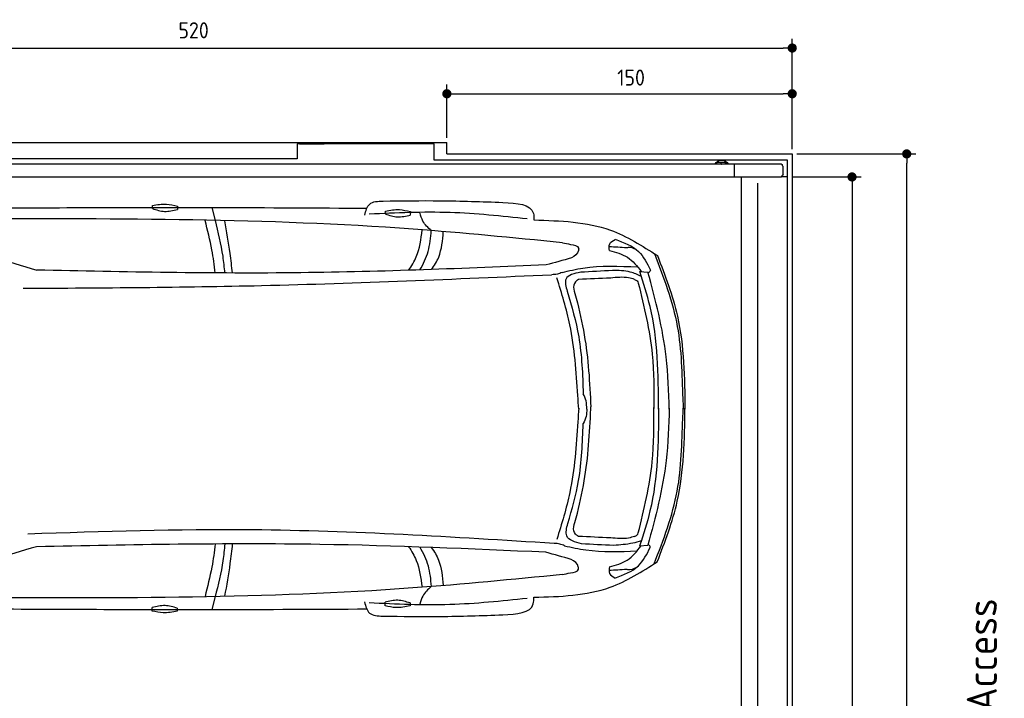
# Model space of a CAD drawing. Header units: millimetres. Extents: x 705 to 7297, y 28 to 5920.
# Tile 4 of 4: x 2917 to 7194, y 2974 to 5920. Entities that reach past the tile are written whole.
import ezdxf

# ---------------------------------------------------------------- set-up
doc = ezdxf.new("R2010")
doc.units = ezdxf.units.MM
doc.layers.get('0').update_dxf_attribs({"lineweight": 25})
doc.layers.add('4', color=3, linetype='Continuous', lineweight=25)
doc.layers.add('Car', color=10, linetype='Continuous', lineweight=25)
doc.styles.get("Standard").update_dxf_attribs({"font": 'ISOCP.SHX'})
doc.dimstyles.new('GEN-ISO$0', dxfattribs={"dimscale": 20, "dimtxt": 3.5, "dimasz": 2, "dimexe": 2, "dimexo": 1, "dimgap": 1.5, "dimtad": 1, "dimdec": 1, "dimlfac": 0.1, "dimdsep": 46, "dimtxsty": 'Standard', "dimblk": 'PUNKT', "dimcen": 2, "dimclrd": 256, "dimclre": 256, "dimclrt": 2, "dimadec": 0, "dimazin": 0, "dimtp": 0.1, "dimtm": 0.1, "dimtfac": 0.71, "dimtdec": 1, "dimtmove": 2, "dimatfit": 3, "dimldrblk": 'PUNKT', "dimfxl": 1, "dimtolj": 1, "dimarcsym": 0})

# ---------------------------------------------------------------- blocks, each defined once
blk = doc.blocks.new('PUNKT')
at = {"layer": '4', "color": 0, "linetype": 'ByBlock'}
blk.add_line((-0.5, 0), (-1, 0), dxfattribs=at)
at = {"layer": '4', "color": 0, "linetype": 'ByBlock', "const_width": 0.5}
blk.add_lwpolyline([(-0.25, 0, 1), (0.25, 0, 1)], format="xyb", close=True, dxfattribs=at)
blk = doc.blocks.new('*D5')
at = {"layer": '4', "lineweight": -2, "transparency": 16777216}
for p, q in [((1072.8, 5357.3), (1072.8, 5836.9)), ((6272.8, 5357.3), (6272.8, 5836.9)), ((1112.8, 5796.9), (6232.8, 5796.9))]:
    blk.add_line(p, q, dxfattribs=at)
at = {"layer": 'DEFPOINTS', "color": 0, "transparency": 16777216}
for p in [(6272.8, 5796.9), (1072.8, 5337.3), (6272.8, 5337.3)]:
    blk.add_point(p, dxfattribs=at)
at = {"layer": '4', "lineweight": -2, "transparency": 16777216, "xscale": 40, "yscale": 40, "zscale": 40, "rotation": 180}
blk.add_blockref('PUNKT', (1072.8, 5796.9), dxfattribs=at)
at = {"layer": '4', "lineweight": -2, "transparency": 16777216, "xscale": 40, "yscale": 40, "zscale": 40}
blk.add_blockref('PUNKT', (6272.8, 5796.9), dxfattribs=at)
at = {"layer": '4', "color": 2, "transparency": 16777216, "insert": (3672.8, 5873.9), "char_height": 70, "attachment_point": 5}
blk.add_mtext('\\A1;520', dxfattribs=at)
blk = doc.blocks.new('*D7')
at = {"layer": '4', "lineweight": -2, "transparency": 16777216}
for p, q in [((4772.8, 5407.3), (4772.8, 5638.4)), ((6272.8, 5357.3), (6272.8, 5638.4)), ((4812.8, 5598.4), (6232.8, 5598.4))]:
    blk.add_line(p, q, dxfattribs=at)
at = {"layer": 'DEFPOINTS', "color": 0, "transparency": 16777216}
for p in [(6272.8, 5598.4), (4772.8, 5387.3), (6272.8, 5337.3)]:
    blk.add_point(p, dxfattribs=at)
at = {"layer": '4', "lineweight": -2, "transparency": 16777216, "xscale": 40, "yscale": 40, "zscale": 40, "rotation": 180}
blk.add_blockref('PUNKT', (4772.8, 5598.4), dxfattribs=at)
at = {"layer": '4', "lineweight": -2, "transparency": 16777216, "xscale": 40, "yscale": 40, "zscale": 40}
blk.add_blockref('PUNKT', (6272.8, 5598.4), dxfattribs=at)
at = {"layer": '4', "color": 2, "transparency": 16777216, "insert": (5572.8, 5668.6), "char_height": 70, "attachment_point": 5}
blk.add_mtext('\\A1;150', dxfattribs=at)
blk = doc.blocks.new('*D8')
at = {"layer": '4', "lineweight": -2, "transparency": 16777216}
for p, q in [((6271.5, 5237.3), (6572.5, 5237.3)), ((6532.5, 5197.3), (6532.5, 277.3)), ((6271.5, 237.3), (6572.5, 237.3))]:
    blk.add_line(p, q, dxfattribs=at)
at = {"layer": 'DEFPOINTS', "color": 0, "transparency": 16777216}
for p in [(6251.5, 5237.3), (6251.5, 237.3), (6532.5, 237.3)]:
    blk.add_point(p, dxfattribs=at)
at = {"layer": '4', "lineweight": -2, "transparency": 16777216, "xscale": 40, "yscale": 40, "zscale": 40}
for p, rotation in [((6532.5, 5237.3), 90), ((6532.5, 237.3), 270)]:
    blk.add_blockref('PUNKT', p, dxfattribs=dict(at, rotation=rotation))
at = {"layer": '4', "color": 2, "transparency": 16777216, "insert": (6467.5, 2737.3), "char_height": 70, "attachment_point": 5, "rotation": 90}
blk.add_mtext('\\A1;500', dxfattribs=at)
blk = doc.blocks.new('*D9')
at = {"layer": '4', "lineweight": -2, "transparency": 16777216}
for p, q in [((6292.8, 5337.3), (6810, 5337.3)), ((6770, 177.3), (6770, 5297.3)), ((6292.8, 137.3), (6810, 137.3))]:
    blk.add_line(p, q, dxfattribs=at)
at = {"layer": 'DEFPOINTS', "color": 0, "transparency": 16777216}
for p in [(6272.8, 5337.3), (6770, 5337.3), (6272.8, 137.3)]:
    blk.add_point(p, dxfattribs=at)
at = {"layer": '4', "lineweight": -2, "transparency": 16777216, "xscale": 40, "yscale": 40, "zscale": 40}
for p, rotation in [((6770, 5337.3), 90), ((6770, 137.3), 270)]:
    blk.add_blockref('PUNKT', p, dxfattribs=dict(at, rotation=rotation))
at = {"layer": '4', "color": 2, "transparency": 16777216, "insert": (6705, 2737.3), "char_height": 70, "attachment_point": 5, "rotation": 90}
blk.add_mtext('\\A1;520', dxfattribs=at)

msp = doc.modelspace()

# ---------------------------------------------------------------- linework, layer by layer
for p, q in [((1372.77, 5387.27), (4772.77, 5387.27)), ((4717.77, 5381.27), (4122.78, 5381.27)), ((4122.78, 5381.27), (4122.78, 5315.77)), ((4132.78, 5381.27), (4239.23, 5381.27)), ((4717.77, 5310.77), (4717.77, 5381.27)), ((4772.77, 5338.02), (4772.77, 5387.27)), ((4122.78, 5315.77), (1832.77, 5315.77)), ((6251.55, 5310.77), (4717.77, 5310.77)), ((4772.77, 5337.27), (6272.78, 5337.27)), ((5966.49, 5310.77), (5965.97, 5310.77)), ((6251.55, 2737.27), (6251.55, 5310.77)), ((6272.78, 5337.27), (6272.78, 2737.27)), ((4651.19, 5292.27), (1171.72, 5292.27)), ((4327.77, 5292.27), (4327.48, 5292.27)), ((4327.77, 5292.27), (4327.77, 5292.27)), ((6015.74, 5292.27), (4651.19, 5292.27)), ((5943.67, 5292.27), (5943.67, 5295.77)), ((5948.67, 5300.77), (5978.66, 5300.77)), ((5963.64, 5294.63), (5963.43, 5294.63)), ((5978.66, 5300.77), (5978.8, 5300.77)), ((5978.8, 5300.77), (5980.57, 5300.77)), ((5980.57, 5300.77), (5980.71, 5300.77)), ((5983.66, 5295.77), (5983.66, 5292.27)), ((5983.8, 5292.27), (5983.8, 5295.77)), ((5985.57, 5295.77), (5985.57, 5292.27)), ((5985.71, 5292.27), (5985.71, 5295.77)), ((6017.56, 5292.27), (6015.73, 5292.27)), ((6015.73, 5292.27), (6015.73, 5292.27)), ((6226.61, 5292.27), (6017.56, 5292.27)), ((6020.89, 5292.27), (6020.89, 5237.27)), ((6232.77, 5247.88), (6232.77, 5281.61)), ((1171.72, 5237.27), (6020.52, 5237.27)), ((6020.89, 5237.27), (6020.52, 5237.27)), ((6020.89, 5237.27), (6225.48, 5237.27)), ((6051.69, 5235.27), (6051.69, 2737.27)), ((6251.55, 5237.27), (6225.48, 5237.27)), ((6240.01, 5237.27), (6240.9, 5237.27)), ((6240.69, 5237.27), (6240.03, 5237.27)), ((6122.09, 5210.27), (6122.09, 2737.27))]:
    msp.add_line(p, q)
at = {"extrusion": (0, 0, -1)}
for centre, major_axis, ratio, start_param, end_param in [((5965.97, 5280.77), (0, 30), 0.9998477, 5.1057916, 7.460579), ((5966.49, 5280.77), (0, 30), 0.9998477, 0, 1.1773937), ((5948.67, 5295.77), (0, 5), 0.9998477, 4.712389, 6.2831853), ((5978.66, 5295.77), (0, 5), 0.9998477, 0, 1.5707963), ((5978.8, 5295.77), (0, 5), 0.9998477, 0, 1.5707963), ((5980.57, 5295.77), (0, 5), 0.9998477, 0, 1.5707963), ((5980.71, 5295.77), (0, 5), 0.9998477, 0, 1.5707963), ((6232.77, 5290.27), (0, -5), 0.7193398, 0.5235988, 1.159293), ((6229.17, 5281.61), (0, 5), 0.7193398, 0.5235988, 1.5707963), ((6229.89, 5237.27), (0, 5.66), 0.7193398, 5.0737444, 6.1892107), ((6229.17, 5247.88), (0, -5), 0.7193398, 4.712389, 6.1892107)]:
    msp.add_ellipse(centre, major_axis=major_axis, ratio=ratio, start_param=start_param, end_param=end_param, dxfattribs=at)
for points, weights in [([(5963.43, 5294.63), (5961.25, 5293.37), (5959.34, 5292.27)], [1, 1.05092652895, 1.06832361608]), ([(5967.5, 5292.27), (5965.59, 5293.37), (5963.43, 5294.63)], [1.06832361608, 1.05092652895, 1]), ([(5963.64, 5294.63), (5965.82, 5293.37), (5967.74, 5292.27)], [1, 1.05092652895, 1.06832361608])]:
    msp.add_rational_spline(points, weights, degree=2)
for points, knots in [([(6226.61, 5292.27), (6226.73, 5292.27), (6226.85, 5292.26), (6227.07, 5292.21), (6227.17, 5292.17), (6227.27, 5292.12)], [0, 0, 0, 0, 0.05592576, 0.05592576, 0.11186183, 0.11186183, 0.11186183, 0.11186183]), ([(6227.27, 5292.12), (6227.41, 5292.05), (6227.55, 5291.96), (6227.96, 5291.62), (6228.22, 5291.32), (6228.7, 5290.58), (6228.9, 5290.15), (6229.16, 5289.46), (6229.23, 5289.23), (6229.37, 5288.75), (6229.42, 5288.51), (6229.47, 5288.27)], [0, 0, 0, 0, 0.07658948, 0.07658948, 0.22699607, 0.22699607, 0.37633525, 0.37633525, 0.45078586, 0.45078586, 0.52533064, 0.52533064, 0.52533064, 0.52533064]), ([(6226.08, 5239.27), (6226.04, 5239.02), (6225.99, 5238.76), (6225.8, 5238.08), (6225.66, 5237.66), (6225.48, 5237.27)], [0, 0, 0, 0, 0.07853688, 0.07853688, 0.21396145, 0.21396145, 0.21396145, 0.21396145])]:
    msp.add_open_spline(points, degree=3, knots=knots)
at = {"layer": 'Car'}
for p, q in [((3767.32, 5048.77), (3753.38, 5104.56)), ((5610.36, 4827.35), (5646.08, 4824.16)), ((5609.86, 3635.16), (5645.58, 3638.32)), ((3766.63, 3415.31), (3752.64, 3359.53))]:
    msp.add_line(p, q, dxfattribs=at)
for points in [[(3493.71, 5100.22), (3493.96, 5113.15)], [(3602.49, 5110.52), (3602.21, 5095.54)], [(4505.38, 5076.43), (4505.63, 5089.37)], [(4614.16, 5086.73), (4613.87, 5071.76)], [(4504.19, 3375.6), (4504.19, 3390.58)], [(4612.75, 3387.95), (4612.75, 3375.02)], [(3493.25, 3352.69), (3493.25, 3367.67)], [(3601.81, 3365.05), (3601.81, 3352.11)]]:
    msp.add_lwpolyline(points, dxfattribs=at)
for centre, start, end in [((4698.8, 10790.22), 250.355167, 254.006031), ((4693.23, -2326.93), 105.945352, 109.596216)]:
    msp.add_arc(centre, 6197.21, start, end, dxfattribs=at)
for points in [[(4415.94, 5071.25), (4437.85, 5119.48), (4495.7, 5132.71)], [(4495.7, 5132.71), (4743.75, 5134.01), (5016.16, 5126.75)], [(3493.71, 5100.22), (3546.6, 5087.85), (3602.21, 5095.54)], [(3493.96, 5113.15), (3555.36, 5119.23), (3602.49, 5110.52)], [(4505.63, 5089.37), (4567.03, 5095.44), (4614.16, 5086.73)], [(5016.16, 5126.75), (5148.59, 5078.79), (5151.22, 5050.52)], [(5275.21, 4951.51), (4626.12, 5010.44), (2710.52, 5054.66)], [(5122.26, 5055.26), (4786.74, 5082.55), (4435.93, 5075.8)], [(4505.38, 5076.43), (4558.27, 5064.06), (4613.87, 5071.76)], [(4704.95, 5004.41), (4668.76, 5045.51), (4656.34, 5080.2)], [(5151.22, 5050.52), (5482.81, 5006.29), (5687.31, 4895.89)], [(5479.11, 4917.65), (5479.94, 4946.44), (5503.55, 4966.35)], [(5503.55, 4966.62), (5605.24, 4913.07), (5656.72, 4833.27)], [(5275.21, 4951.51), (5310.47, 4944.62), (5344.73, 4927.93), (5345.23, 4924.8)], [(5553.68, 4929.33), (5477.61, 4934.31)], [(5479.11, 4917.92), (5557.07, 4888.53), (5617.03, 4826.76)], [(5313.89, 4885.64), (5203.37, 4854.99)], [(5673.89, 4904.42), (5773.59, 4588.61), (5797.54, 4275.29), (5799.7, 4228.62)], [(5687.31, 4895.89), (5773.78, 4633.19), (5806.98, 4228.62)], [(5203.37, 4854.99), (4138.25, 4821.33), (2991.24, 4832.9)], [(5273.15, 4822.81), (5363.91, 4841.89), (5601.19, 4846.6)], [(5656.72, 4833.27), (5656.04, 4829.51), (5646.92, 4821.07)], [(5226.98, 4811.51), (3967.92, 4764.51), (2932.91, 4752.35)], [(5273.15, 4822.81), (5252.77, 4815.31), (5228.23, 4812.79)], [(5342.06, 4288.43), (5306.8, 4594.81), (5250.94, 4799.33)], [(5353.97, 4823.29), (5290.21, 4794.61), (5295.28, 4740.76)], [(5343.82, 4792.32), (5330.89, 4781.8), (5334.9, 4711.22)], [(5484.31, 4798.32), (5343.82, 4792.32)], [(5492.1, 4831.33), (5353.97, 4823.29)], [(5587.79, 4792.45), (5562.09, 4798.99), (5484.31, 4798.32)], [(5617.49, 4805.27), (5569.54, 4824.45), (5492.1, 4831.33)], [(5587.79, 4792.45), (5599.11, 4785.88), (5604.3, 4776.14)], [(5692.56, 4228.73), (5655.23, 4675.15), (5610.36, 4827.35)], [(5604.3, 4776.14), (5664.5, 4467.82), (5672.11, 4231.69)], [(5295.28, 4740.76), (5345.22, 4543.67), (5364.97, 4296.03)], [(5334.9, 4711.22), (5369.49, 4551.37), (5398.37, 4238.77)], [(5345.44, 4229.08), (5342.06, 4288.43)], [(5380.36, 4229.35), (5377.53, 4264.76), (5364.97, 4296.03)], [(5345.44, 4233.65), (5342.01, 4174.31)], [(5398.34, 4230.03), (5398.52, 4234.26), (5398.37, 4238.82)], [(5604.24, 3691.81), (5664.44, 4000.12), (5672.04, 4236.25)], [(5692.56, 4233.71), (5654.85, 3787.33), (5609.86, 3635.16)], [(5673.32, 3558.03), (5773.29, 3873.76), (5797.51, 4187.06), (5799.71, 4233.72)], [(5686.74, 3566.55), (5773.43, 3829.18), (5806.98, 4233.73)], [(5334.86, 3757.57), (5369.46, 3917.43), (5398.34, 4230.03)], [(5380.36, 4229.35), (5377.5, 4197.95), (5364.91, 4166.68)], [(5342.01, 4174.31), (5306.49, 3867.95), (5250.46, 3663.49)], [(5298.38, 3732.84), (5344.95, 3919.06), (5364.91, 4166.68)], [(5357.78, 3644), (5293.31, 3678.99), (5298.38, 3732.84)], [(5343.79, 3676.47), (5330.85, 3686.99), (5334.86, 3757.57)], [(5238.76, 3645.93), (3927.74, 3705.02), (2953.44, 3687.1)], [(5587.76, 3676.34), (5599.08, 3682.91), (5604.24, 3691.81)], [(5202.84, 3607.86), (4221.02, 3641.91), (2990.73, 3631.83)], [(5283.67, 3635.92), (5263.29, 3643.41), (5238.76, 3645.93)], [(5283.67, 3635.92), (5376.35, 3618.19), (5598.72, 3613.58)], [(5484.28, 3670.47), (5343.79, 3676.47)], [(5496.92, 3637.57), (5357.78, 3644)], [(5478.53, 3544.7), (5556.51, 3574.02), (5616.53, 3635.75)], [(5587.76, 3676.34), (5562.06, 3669.8), (5484.28, 3670.47)], [(5617.01, 3657.24), (5579.87, 3647.28), (5496.92, 3637.57)], [(5656.21, 3629.2), (5655.53, 3632.96), (5646.42, 3641.41)], [(5313.33, 3577.12), (5202.84, 3607.86)], [(5502.93, 3495.98), (5604.66, 3549.45), (5656.21, 3629.2)], [(5150.52, 3412.38), (5482.15, 3456.33), (5686.74, 3566.55)], [(5274.6, 3511.29), (4625.46, 3452.9), (2709.82, 3410.31)], [(5274.6, 3511.29), (5309.86, 3518.14), (5344.14, 3534.8), (5344.64, 3537.94)], [(5478.53, 3544.97), (5479.34, 3516.18), (5502.93, 3496.25)], [(5553.08, 3533.23), (5477.01, 3528.31)], [(4704.29, 3458.87), (4668.07, 3417.8), (4655.64, 3383.2)], [(4415.22, 3392.28), (4437.1, 3344.03), (4494.93, 3330.75)], [(5121.56, 3407.66), (4786.01, 3380.66), (4435.21, 3387.7)], [(4612.75, 3387.95), (4559.64, 3399.32), (4504.19, 3390.58)], [(5015.4, 3336.27), (5147.87, 3384.11), (5150.52, 3412.38)], [(3601.81, 3365.05), (3548.7, 3376.42), (3493.25, 3367.67)], [(3601.81, 3352.11), (3540.53, 3344.87), (3493.25, 3352.69)], [(4494.93, 3330.75), (4742.98, 3329.24), (5015.4, 3336.27)], [(4612.75, 3375.02), (4551.48, 3367.78), (4504.19, 3375.6)]]:
    msp.add_spline(points, degree=3, dxfattribs=at)
for points, knots in [([(2729.15, 5102.49), (3078.84, 5104.02), (3644.31, 5105.84), (4209.78, 5103.07), (4425.56, 5101.67)], [30.8675023, 30.8675023, 30.8675023, 30.8675023, 135.7738464, 200.5104278, 200.5104278, 200.5104278, 200.5104278]), ([(3767.08, 4820.74), (3763.22, 4853.96), (3752.7, 4931.15), (3733.25, 5006.71), (3722.72, 5047.63)], [6.4540006, 6.4540006, 6.4540006, 6.4540006, 16.5424251, 29.8301072, 29.8301072, 29.8301072, 29.8301072]), ([(3808.53, 4820.31), (3806.59, 4844.55), (3798.79, 4921.59), (3780.13, 4997), (3767.32, 5048.77)], [6.5803524, 6.5803524, 6.5803524, 6.5803524, 13.8699149, 29.8274463, 29.8274463, 29.8274463, 29.8274463]), ([(3841.35, 4820.31), (3838.5, 4848.61), (3829.96, 4924.87), (3816.36, 5000.44), (3808.14, 5046.12)], [6.6592474, 6.6592474, 6.6592474, 6.6592474, 15.2289071, 29.6828472, 29.6828472, 29.6828472, 29.6828472]), ([(4607.49, 4832.05), (4620.32, 4850.76), (4651.51, 4904.26), (4660.37, 4967.26), (4665.96, 5006.98)], [7.5476492, 7.5476492, 7.5476492, 7.5476492, 14.3334492, 26.2908128, 26.2908128, 26.2908128, 26.2908128]), ([(4655.71, 4833.64), (4670.75, 4859.39), (4696.93, 4913.13), (4702.25, 4973.66), (4704.95, 5004.41)], [6.572602, 6.572602, 6.572602, 6.572602, 15.4380648, 24.5854757, 24.5854757, 24.5854757, 24.5854757]), ([(4705.85, 4835.36), (4718.6, 4852.49), (4749.08, 4901.82), (4754.24, 4961.84), (4757.4, 4998.66)], [6.8925435, 6.8925435, 6.8925435, 6.8925435, 13.2652487, 24.5027164, 24.5027164, 24.5027164, 24.5027164]), ([(5738.54, 4228.69), (5736.22, 4304.83), (5730.08, 4506.73), (5679.16, 4702.45), (5646.08, 4824.16)], [0, 0, 0, 0, 22.79473, 60.4405335, 60.4405335, 60.4405335, 60.4405335]), ([(5738.54, 4233.71), (5736.16, 4157.57), (5729.84, 3955.67), (5678.76, 3760), (5645.58, 3638.32)], [0, 0, 0, 0, 22.79473, 60.4405335, 60.4405335, 60.4405335, 60.4405335]), ([(3766.61, 3643.55), (3762.71, 3610.25), (3752.13, 3533), (3732.59, 3457.39), (3722.57, 3416.51)], [6.4329915, 6.4329915, 6.4329915, 6.4329915, 16.5424251, 29.8301072, 29.8301072, 29.8301072, 29.8301072]), ([(3808.05, 3643.96), (3806.09, 3619.65), (3798.22, 3542.53), (3779.48, 3467.06), (3766.63, 3415.31)], [6.5564591, 6.5564591, 6.5564591, 6.5564591, 13.8699149, 29.8274463, 29.8274463, 29.8274463, 29.8274463]), ([(3840.88, 3643.97), (3837.99, 3615.57), (3829.39, 3539.23), (3815.71, 3463.59), (3807.45, 3417.92)], [6.6327441, 6.6327441, 6.6327441, 6.6327441, 15.2289071, 29.6828472, 29.6828472, 29.6828472, 29.6828472]), ([(4606.42, 3632.13), (4619.47, 3613.15), (4650.89, 3559.4), (4659.75, 3496.06), (4665.3, 3456.33)], [7.4489286, 7.4489286, 7.4489286, 7.4489286, 14.3334492, 26.2908128, 26.2908128, 26.2908128, 26.2908128]), ([(4654.74, 3630.46), (4669.95, 3604.45), (4696.32, 3550.46), (4701.62, 3489.62), (4704.29, 3458.87)], [6.4830652, 6.4830652, 6.4830652, 6.4830652, 15.4380648, 24.5854757, 24.5854757, 24.5854757, 24.5854757]), ([(4704.79, 3628.66), (4717.76, 3611.29), (4748.48, 3561.74), (4753.62, 3501.4), (4756.75, 3464.58)], [6.8005863, 6.8005863, 6.8005863, 6.8005863, 13.2652487, 24.5027164, 24.5027164, 24.5027164, 24.5027164]), ([(2729.13, 3362.46), (3073.86, 3360.66), (3641.45, 3358.32), (4209.04, 3360.63), (4424.83, 3361.85)], [30.2317921, 30.2317921, 30.2317921, 30.2317921, 135.7738464, 200.5104278, 200.5104278, 200.5104278, 200.5104278])]:
    msp.add_open_spline(points, degree=3, knots=knots, dxfattribs=at)
for points, end_tangent in [([(5345.23, 4924.8), (5344.25, 4917.46), (5313.89, 4885.64)], (-0.9621296, -0.2725926)), ([(5595.27, 4921.76), (5559.63, 4930.61), (5553.68, 4929.33)], (-0.9993967, 0.0347318)), ([(5344.64, 3537.94), (5343.67, 3545.27), (5313.33, 3577.12)], (-0.9618979, 0.2734089)), ([(5594.68, 3540.76), (5559.03, 3531.94), (5553.08, 3533.23)], (-0.9994258, -0.0338838))]:
    msp.add_spline(points, degree=3, dxfattribs=dict(at, end_tangent=end_tangent))

# ---------------------------------------------------------------- texts
msp.add_text('Einfahrt / Access', height=131.25, rotation=90).set_placement((7161.81, 2096.43))

# ---------------------------------------------------------------- dimensions: what is measured, and where the dimension line sits
at = {"layer": '4'}
dim = msp.add_linear_dim(base=(6272.78, 5796.87), p1=(1072.77, 5337.27), p2=(6272.78, 5337.27), dimstyle='GEN-ISO$0', override={"dimtad": 3}, dxfattribs=at)
dim.commit()
dim.dimension.update_dxf_attribs({"geometry": '*D5', "text_midpoint": (3672.78, 5873.95), "dimtype": 160})
dim = msp.add_linear_dim(base=(6272.78, 5598.39), p1=(4772.77, 5387.27), p2=(6272.78, 5337.27), dimstyle='GEN-ISO$0', dxfattribs=at)
dim.commit()
dim.dimension.update_dxf_attribs({"geometry": '*D7', "text_midpoint": (5572.78, 5668.56), "dimtype": 160})
for base, p1, p2, picture, middle in [((6769.99, 5337.27), (6272.78, 137.27), (6272.78, 5337.27), '*D9', (6704.98, 2737.27)), ((6532.55, 237.27), (6251.55, 5237.27), (6251.55, 237.27), '*D8', (6467.55, 2737.27))]:
    dim = msp.add_linear_dim(base=base, p1=p1, p2=p2, angle=90, dimstyle='GEN-ISO$0', dxfattribs=at)
    dim.commit()
    dim.dimension.update_dxf_attribs({"geometry": picture, "text_midpoint": middle})

doc.saveas('drawing.dxf')
